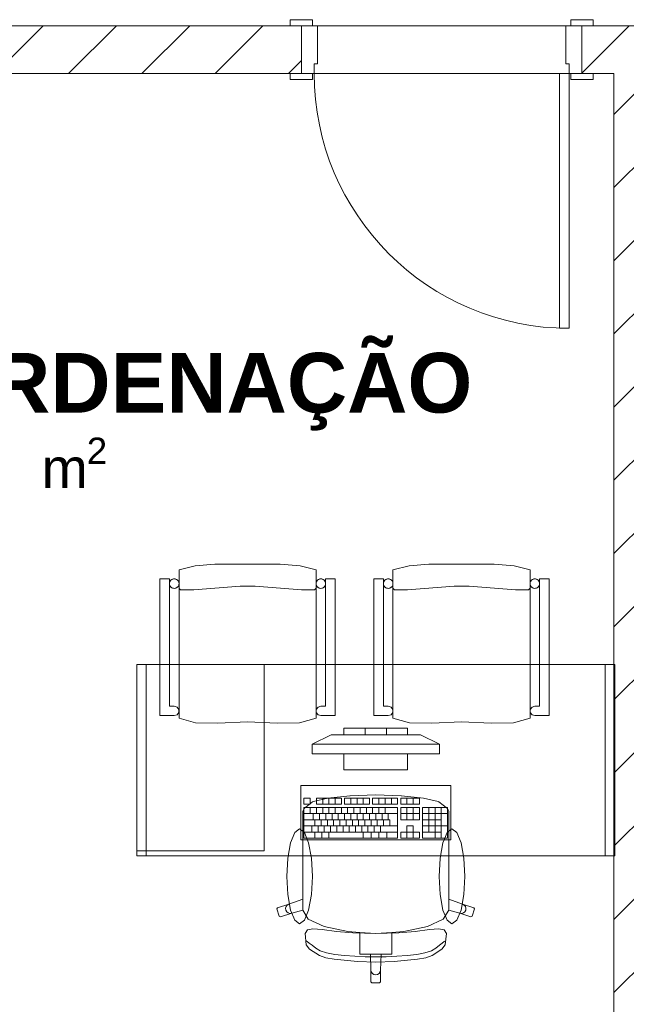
# Model space of a CAD drawing. Header units: millimetres. Extents: x 2826 to 3034, y 1533 to 1590.
# Tile 6 of 248: x 2929.02 to 2930.93, y 1548.31 to 1551.4. Entities that reach past the tile are written whole.
import ezdxf
from ezdxf.enums import TextEntityAlignment as Align

# ---------------------------------------------------------------- set-up
doc = ezdxf.new("R2010")
doc.units = ezdxf.units.MM
doc.layers.add('_Caneta_No__220', color=7, linetype='Continuous', lineweight=15, true_color=0x8a8a8a)
doc.styles.add('ESTILO_GERADO_1', font='arialbd.ttf')
doc.styles.add('ESTILO_GERADO_2', font='arial.ttf')
pattern_1 = [(45, (15.86372, 12.64105), (-0.1149048, 0.1149048), [])]

# ---------------------------------------------------------------- blocks, each defined once
blk = doc.blocks.new('A$Cf44ad3b2')
at = {"layer": '_Caneta_No__220'}
h = blk.add_hatch(dxfattribs=at)
h.set_pattern_fill('TIJOLO_COMUM_0005', color=256, style=0, pattern_type=2)
h.set_pattern_definition(pattern_1)
h.paths.add_polyline_path([(16.8137, 17.941), (22.1116, 17.941), (22.1116, 18.091), (16.8137, 18.091)])
h = blk.add_hatch(dxfattribs=at)
h.set_pattern_fill('TIJOLO_COMUM_0005', color=256, style=0, pattern_type=2)
h.set_pattern_definition(pattern_1)
h.paths.add_polyline_path([(22.9916, 18.091), (22.9916, 17.941), (28.1591, 17.941), (28.1591, 18.091)])
h = blk.add_hatch(dxfattribs=at)
h.set_pattern_fill('TIJOLO_COMUM_0005', color=256, style=0, pattern_type=2)
h.set_pattern_definition([(45, (15.86372, 12.64105), (-0.1149048, 0.1149048), [])])
h.paths.add_polyline_path([(23.2416, 13.991), (23.2416, 17.941), (23.0916, 17.941), (23.0916, 13.991)])
for p, q in [((20.3112, 18.091), (34.5368, 18.091)), ((22.0766, 18.091), (22.0766, 18.11)), ((22.0766, 18.11), (22.1466, 18.11)), ((22.1116, 18.091), (22.0766, 18.091)), ((22.1466, 18.091), (22.0766, 18.091)), ((22.1116, 18.091), (22.0766, 18.091)), ((22.1116, 18.091), (22.0766, 18.091)), ((22.1116, 18.091), (22.1116, 17.941)), ((22.1116, 17.941), (22.1116, 18.091)), ((22.1116, 18.091), (22.1616, 18.091)), ((22.1116, 18.091), (22.1116, 17.941)), ((22.1116, 18.091), (22.1116, 17.941)), ((22.1466, 18.11), (22.1466, 18.091)), ((22.1616, 18.091), (22.1616, 17.971)), ((22.9416, 17.971), (22.9416, 18.091)), ((22.9416, 18.091), (22.9916, 18.091)), ((22.9566, 18.11), (23.0266, 18.11)), ((22.9566, 18.091), (22.9566, 18.11)), ((23.0266, 18.091), (22.9566, 18.091)), ((22.9916, 18.091), (23.0266, 18.091)), ((22.9916, 18.091), (22.9916, 17.941)), ((22.9916, 18.091), (22.9916, 17.941)), ((22.9916, 18.091), (22.9916, 17.941)), ((22.9916, 18.091), (22.9916, 17.941)), ((22.9916, 18.091), (23.0266, 18.091)), ((22.9916, 18.091), (23.0266, 18.091)), ((23.0266, 18.11), (23.0266, 18.091)), ((22.1616, 17.971), (22.1516, 17.971)), ((22.1516, 17.971), (22.1516, 17.941)), ((22.9516, 17.971), (22.9416, 17.971)), ((22.9516, 17.941), (22.9516, 17.971)), ((23.0916, 17.941), (19.2916, 17.941)), ((22.1116, 17.941), (22.0766, 17.941)), ((22.0766, 17.922), (22.0766, 17.941)), ((22.0766, 17.941), (22.1466, 17.941)), ((22.1116, 17.941), (22.0766, 17.941)), ((22.1116, 17.941), (22.0766, 17.941)), ((22.1516, 17.941), (22.1116, 17.941)), ((22.1466, 17.941), (22.1466, 17.922)), ((22.9516, 17.941), (22.9216, 17.941)), ((22.9216, 17.941), (22.9216, 17.141)), ((22.9916, 17.941), (22.9516, 17.941)), ((22.9516, 17.141), (22.9516, 17.941)), ((22.9566, 17.941), (23.0266, 17.941)), ((22.9566, 17.922), (22.9566, 17.941)), ((22.9916, 17.941), (23.0266, 17.941)), ((22.9916, 17.941), (23.0266, 17.941)), ((22.9916, 17.941), (23.0266, 17.941)), ((23.0266, 17.941), (23.0266, 17.922)), ((23.0916, 13.991), (23.0916, 17.941)), ((22.1466, 17.922), (22.0766, 17.922)), ((23.0266, 17.922), (22.9566, 17.922)), ((22.9216, 17.141), (22.9516, 17.141)), ((21.7275, 16.383), (21.7777, 16.3956)), ((21.7777, 16.3956), (21.8404, 16.4007)), ((21.8404, 16.4007), (21.9425, 16.4007)), ((21.9425, 16.4007), (22.0445, 16.4007)), ((22.0445, 16.4007), (22.1072, 16.3956)), ((22.1072, 16.3956), (22.1575, 16.383)), ((22.3988, 16.383), (22.4491, 16.3956)), ((22.4491, 16.3956), (22.5118, 16.4007)), ((22.5118, 16.4007), (22.6138, 16.4007)), ((22.6138, 16.4007), (22.7158, 16.4007)), ((22.7158, 16.4007), (22.7785, 16.3956)), ((22.7785, 16.3956), (22.8288, 16.383)), ((21.6675, 15.9251), (21.6675, 16.3544)), ((21.6675, 16.3544), (21.6975, 16.3544)), ((21.6975, 16.3544), (21.6975, 15.9546)), ((21.7275, 15.9172), (21.7275, 16.383)), ((22.1575, 16.383), (22.1575, 15.9172)), ((22.1874, 15.9546), (22.1874, 16.3544)), ((22.1874, 16.3544), (22.2175, 16.3544)), ((22.2175, 16.3544), (22.2175, 15.9251)), ((22.3388, 15.9251), (22.3388, 16.3544)), ((22.3388, 16.3544), (22.3688, 16.3544)), ((22.3688, 16.3544), (22.3688, 15.9546)), ((22.3988, 15.9172), (22.3988, 16.383)), ((22.8288, 16.383), (22.8288, 15.9172)), ((22.8588, 15.9546), (22.8588, 16.3544)), ((22.8588, 16.3544), (22.8888, 16.3544)), ((22.8888, 16.3544), (22.8888, 15.9251)), ((21.7282, 16.324), (21.7289, 16.3228)), ((21.7735, 16.3204), (21.919, 16.3314)), ((21.919, 16.3314), (21.966, 16.3314)), ((21.966, 16.3314), (22.1115, 16.3204)), ((22.156, 16.3228), (22.1567, 16.324)), ((22.1567, 16.324), (22.1572, 16.3254)), ((22.1572, 16.3254), (22.1575, 16.3267)), ((22.3995, 16.324), (22.4002, 16.3228)), ((22.4448, 16.3204), (22.5903, 16.3314)), ((22.5903, 16.3314), (22.6373, 16.3314)), ((22.6373, 16.3314), (22.7828, 16.3204)), ((22.8274, 16.3228), (22.8281, 16.324)), ((22.8281, 16.324), (22.8285, 16.3254)), ((22.8285, 16.3254), (22.8288, 16.3267)), ((21.7289, 16.3228), (21.7298, 16.3218)), ((21.7298, 16.3218), (21.7308, 16.3209)), ((21.7308, 16.3209), (21.7321, 16.3202)), ((21.7321, 16.3202), (21.7334, 16.3197)), ((21.7334, 16.3197), (21.7348, 16.3194)), ((21.7348, 16.3194), (21.7355, 16.3194)), ((21.7355, 16.3194), (21.7735, 16.3204)), ((22.1115, 16.3204), (22.1495, 16.3194)), ((22.1495, 16.3194), (22.1502, 16.3194)), ((22.1502, 16.3194), (22.1515, 16.3197)), ((22.1515, 16.3197), (22.1528, 16.3202)), ((22.1528, 16.3202), (22.1541, 16.3209)), ((22.1541, 16.3209), (22.1551, 16.3218)), ((22.1551, 16.3218), (22.156, 16.3228)), ((22.4002, 16.3228), (22.4011, 16.3218)), ((22.4011, 16.3218), (22.4022, 16.3209)), ((22.4022, 16.3209), (22.4034, 16.3202)), ((22.4034, 16.3202), (22.4047, 16.3197)), ((22.4047, 16.3197), (22.4061, 16.3194)), ((22.4061, 16.3194), (22.4068, 16.3194)), ((22.4068, 16.3194), (22.4448, 16.3204)), ((22.7828, 16.3204), (22.8208, 16.3194)), ((22.8208, 16.3194), (22.8215, 16.3194)), ((22.8215, 16.3194), (22.8229, 16.3197)), ((22.8229, 16.3197), (22.8242, 16.3202)), ((22.8242, 16.3202), (22.8254, 16.3209)), ((22.8254, 16.3209), (22.8265, 16.3218)), ((22.8265, 16.3218), (22.8274, 16.3228)), ((21.9948, 15.5001), (21.9948, 16.0851)), ((21.6975, 15.9546), (21.7125, 15.9546)), ((21.7125, 15.9546), (21.7213, 15.9517)), ((22.1636, 15.9517), (22.1725, 15.9546)), ((22.1725, 15.9546), (22.1874, 15.9546)), ((22.3688, 15.9546), (22.3838, 15.9546)), ((22.3838, 15.9546), (22.3926, 15.9517)), ((22.835, 15.9517), (22.8438, 15.9546)), ((22.8438, 15.9546), (22.8588, 15.9546)), ((21.7125, 15.9251), (21.6675, 15.9251)), ((21.7213, 15.9275), (21.7125, 15.9251)), ((21.7213, 15.9517), (21.7267, 15.9442)), ((21.7267, 15.935), (21.7213, 15.9275)), ((21.7267, 15.9442), (21.7267, 15.935)), ((22.1582, 15.9442), (22.1636, 15.9517)), ((22.1582, 15.935), (22.1582, 15.9442)), ((22.1636, 15.9275), (22.1582, 15.935)), ((22.1725, 15.9251), (22.1636, 15.9275)), ((22.2175, 15.9251), (22.1725, 15.9251)), ((22.3838, 15.9251), (22.3388, 15.9251)), ((22.3926, 15.9275), (22.3838, 15.9251)), ((22.3926, 15.9517), (22.3981, 15.9442)), ((22.3981, 15.935), (22.3926, 15.9275)), ((22.3981, 15.9442), (22.3981, 15.935)), ((22.8295, 15.9442), (22.835, 15.9517)), ((22.8295, 15.935), (22.8295, 15.9442)), ((22.835, 15.9275), (22.8295, 15.935)), ((22.8438, 15.9251), (22.835, 15.9275)), ((22.8888, 15.9251), (22.8438, 15.9251)), ((21.7794, 15.9019), (21.7275, 15.9172)), ((21.8495, 15.9016), (21.7794, 15.9019)), ((21.9425, 15.9058), (21.8495, 15.9016)), ((22.0354, 15.9016), (21.9425, 15.9058)), ((22.1055, 15.9019), (22.0354, 15.9016)), ((22.1575, 15.9172), (22.1055, 15.9019)), ((22.4507, 15.9019), (22.3988, 15.9172)), ((22.5208, 15.9016), (22.4507, 15.9019)), ((22.6138, 15.9058), (22.5208, 15.9016)), ((22.7068, 15.9016), (22.6138, 15.9058)), ((22.7769, 15.9019), (22.7068, 15.9016)), ((22.8288, 15.9172), (22.7769, 15.9019)), ((22.1448, 15.8351), (22.2048, 15.8651)), ((22.2048, 15.8651), (22.4848, 15.8651)), ((22.4448, 15.8851), (22.2448, 15.8851)), ((22.2448, 15.8851), (22.2448, 15.8651)), ((22.2448, 15.8651), (22.4448, 15.8651)), ((22.3114, 15.8651), (22.3114, 15.8851)), ((22.3781, 15.8651), (22.3781, 15.8851)), ((22.4448, 15.8651), (22.4448, 15.8851)), ((22.5448, 15.8351), (22.4848, 15.8651)), ((22.5448, 15.8351), (22.1448, 15.8351)), ((22.1448, 15.8351), (22.1448, 15.8051)), ((22.5448, 15.8051), (22.5448, 15.8351)), ((22.1448, 15.8051), (22.5448, 15.8051)), ((22.4448, 15.8051), (22.2448, 15.8051)), ((22.2448, 15.8051), (22.2448, 15.7551)), ((22.4448, 15.7551), (22.4448, 15.8051)), ((22.2448, 15.7551), (22.4448, 15.7551)), ((22.3448, 15.6759), (22.2647, 15.6734)), ((22.3448, 15.6759), (22.4248, 15.6734)), ((22.1391, 15.666), (22.1196, 15.666)), ((22.1196, 15.666), (22.1196, 15.6466)), ((22.1196, 15.6466), (22.1391, 15.6466)), ((22.1468, 15.6546), (22.12, 15.6334)), ((22.1391, 15.6466), (22.1391, 15.666)), ((22.149, 15.6555), (22.1468, 15.6546)), ((22.1949, 15.6662), (22.149, 15.6555)), ((22.2371, 15.666), (22.1587, 15.666)), ((22.1587, 15.666), (22.1587, 15.6466)), ((22.1587, 15.6466), (22.2371, 15.6466)), ((22.1783, 15.6466), (22.1783, 15.666)), ((22.2637, 15.6733), (22.1949, 15.6662)), ((22.1979, 15.6466), (22.1979, 15.666)), ((22.2175, 15.6466), (22.2175, 15.666)), ((22.2371, 15.6466), (22.2371, 15.666)), ((22.3252, 15.666), (22.2469, 15.666)), ((22.2469, 15.666), (22.2469, 15.6466)), ((22.2469, 15.6466), (22.3252, 15.6466)), ((22.2647, 15.6734), (22.2637, 15.6733)), ((22.2664, 15.6466), (22.2664, 15.666)), ((22.286, 15.6466), (22.286, 15.666)), ((22.3056, 15.6466), (22.3056, 15.666)), ((22.3252, 15.6466), (22.3252, 15.666)), ((22.4133, 15.666), (22.335, 15.666)), ((22.335, 15.666), (22.335, 15.6466)), ((22.335, 15.6466), (22.4133, 15.6466)), ((22.3546, 15.6466), (22.3546, 15.666)), ((22.3741, 15.6466), (22.3741, 15.666)), ((22.3937, 15.6466), (22.3937, 15.666)), ((22.4133, 15.6466), (22.4133, 15.666)), ((22.4819, 15.666), (22.4231, 15.666)), ((22.4231, 15.666), (22.4231, 15.6466)), ((22.4231, 15.6466), (22.4819, 15.6466)), ((22.4248, 15.6734), (22.4259, 15.6733)), ((22.4259, 15.6733), (22.4946, 15.6662)), ((22.4427, 15.6466), (22.4427, 15.666)), ((22.4623, 15.6466), (22.4623, 15.666)), ((22.4819, 15.6466), (22.4819, 15.666)), ((22.4946, 15.6662), (22.5406, 15.6555)), ((22.5406, 15.6555), (22.5427, 15.6546)), ((22.5427, 15.6546), (22.5695, 15.6334)), ((22.12, 15.6334), (22.1155, 15.6248)), ((22.1155, 15.6248), (22.1155, 15.5938)), ((22.4133, 15.6369), (22.1196, 15.6369)), ((22.1196, 15.6369), (22.1196, 15.54)), ((22.1196, 15.6175), (22.4133, 15.6175)), ((22.1391, 15.6175), (22.1391, 15.6369)), ((22.1489, 15.5981), (22.1489, 15.6175)), ((22.1587, 15.6175), (22.1587, 15.6369)), ((22.1685, 15.5981), (22.1685, 15.6175)), ((22.1783, 15.6175), (22.1783, 15.6369)), ((22.1881, 15.5981), (22.1881, 15.6175)), ((22.1979, 15.6175), (22.1979, 15.6369)), ((22.2077, 15.5981), (22.2077, 15.6175)), ((22.2175, 15.6175), (22.2175, 15.6369)), ((22.2273, 15.5981), (22.2273, 15.6175)), ((22.2371, 15.6175), (22.2371, 15.6369)), ((22.2469, 15.5981), (22.2469, 15.6175)), ((22.2566, 15.6175), (22.2566, 15.6369)), ((22.2664, 15.5981), (22.2664, 15.6175)), ((22.2762, 15.6175), (22.2762, 15.6369)), ((22.286, 15.5981), (22.286, 15.6175)), ((22.2958, 15.6175), (22.2958, 15.6369)), ((22.3056, 15.5981), (22.3056, 15.6175)), ((22.3154, 15.6175), (22.3154, 15.6369)), ((22.3252, 15.5981), (22.3252, 15.6175)), ((22.335, 15.6175), (22.335, 15.6369)), ((22.3448, 15.5981), (22.3448, 15.6175)), ((22.3546, 15.6175), (22.3546, 15.6369)), ((22.3644, 15.5981), (22.3644, 15.6175)), ((22.3741, 15.6175), (22.3741, 15.6369)), ((22.3839, 15.5981), (22.3839, 15.6175)), ((22.4133, 15.54), (22.4133, 15.6369)), ((22.4819, 15.6369), (22.4231, 15.6369)), ((22.4231, 15.6369), (22.4231, 15.5981)), ((22.4231, 15.6175), (22.4819, 15.6175)), ((22.4427, 15.5981), (22.4427, 15.6369)), ((22.4623, 15.5981), (22.4623, 15.6369)), ((22.4819, 15.5981), (22.4819, 15.6369)), ((22.57, 15.6369), (22.4916, 15.6369)), ((22.4916, 15.6369), (22.4916, 15.54)), ((22.4916, 15.6175), (22.57, 15.6175)), ((22.5112, 15.5593), (22.5112, 15.6369)), ((22.5308, 15.54), (22.5308, 15.6369)), ((22.5504, 15.54), (22.5504, 15.6369)), ((22.5695, 15.6334), (22.574, 15.6248)), ((22.57, 15.54), (22.57, 15.6369)), ((22.574, 15.6248), (22.574, 15.5938)), ((22.1155, 15.5938), (22.1155, 15.5577)), ((22.1196, 15.5981), (22.3888, 15.5981)), ((22.1538, 15.5787), (22.1538, 15.5981)), ((22.1734, 15.5787), (22.1734, 15.5981)), ((22.193, 15.5787), (22.193, 15.5981)), ((22.2126, 15.5787), (22.2126, 15.5981)), ((22.2322, 15.5787), (22.2322, 15.5981)), ((22.2517, 15.5787), (22.2517, 15.5981)), ((22.2713, 15.5787), (22.2713, 15.5981)), ((22.2909, 15.5787), (22.2909, 15.5981)), ((22.3105, 15.5787), (22.3105, 15.5981)), ((22.3301, 15.5787), (22.3301, 15.5981)), ((22.3497, 15.5787), (22.3497, 15.5981)), ((22.3692, 15.5787), (22.3692, 15.5981)), ((22.3888, 15.5787), (22.3888, 15.5981)), ((22.4231, 15.5981), (22.4819, 15.5981)), ((22.4916, 15.5981), (22.5504, 15.5981)), ((22.574, 15.5938), (22.574, 15.5577)), ((22.1155, 15.5577), (22.1155, 15.3486)), ((22.1196, 15.5787), (22.4133, 15.5787)), ((22.1196, 15.5593), (22.4133, 15.5593)), ((22.144, 15.5593), (22.144, 15.5787)), ((22.1538, 15.54), (22.1538, 15.5593)), ((22.1636, 15.5593), (22.1636, 15.5787)), ((22.1759, 15.54), (22.1759, 15.5593)), ((22.1832, 15.5593), (22.1832, 15.5787)), ((22.1979, 15.54), (22.1979, 15.5593)), ((22.2028, 15.5593), (22.2028, 15.5787)), ((22.2224, 15.5593), (22.2224, 15.5787)), ((22.242, 15.5593), (22.242, 15.5787)), ((22.2615, 15.5593), (22.2615, 15.5787)), ((22.2811, 15.5593), (22.2811, 15.5787)), ((22.3007, 15.5593), (22.3007, 15.5787)), ((22.3056, 15.54), (22.3056, 15.5593)), ((22.3203, 15.5593), (22.3203, 15.5787)), ((22.3301, 15.54), (22.3301, 15.5593)), ((22.3399, 15.5593), (22.3399, 15.5787)), ((22.3546, 15.54), (22.3546, 15.5593)), ((22.3595, 15.5593), (22.3595, 15.5787)), ((22.379, 15.54), (22.379, 15.5593)), ((22.4427, 15.5593), (22.4231, 15.5593)), ((22.4231, 15.5593), (22.4231, 15.54)), ((22.4623, 15.5787), (22.4427, 15.5787)), ((22.4427, 15.5787), (22.4427, 15.5593)), ((22.4427, 15.54), (22.4427, 15.5593)), ((22.4427, 15.5593), (22.4623, 15.5593)), ((22.4623, 15.5593), (22.4623, 15.5787)), ((22.4819, 15.5593), (22.4623, 15.5593)), ((22.4623, 15.54), (22.4623, 15.5593)), ((22.4819, 15.54), (22.4819, 15.5593)), ((22.4916, 15.5787), (22.57, 15.5787)), ((22.4916, 15.5593), (22.5504, 15.5593)), ((22.574, 15.5577), (22.574, 15.3486)), ((22.1196, 15.54), (22.4133, 15.54)), ((22.4231, 15.54), (22.4819, 15.54)), ((22.4916, 15.54), (22.57, 15.54)), ((21.5948, 15.5001), (21.9948, 15.5001)), ((22.1155, 15.3486), (22.0721, 15.3329)), ((22.1155, 15.3144), (22.1155, 15.3486)), ((22.574, 15.3144), (22.574, 15.3486)), ((22.574, 15.3486), (22.6174, 15.3329)), ((22.0367, 15.3215), (22.0348, 15.3178)), ((22.0348, 15.3178), (22.0422, 15.295)), ((22.0721, 15.3329), (22.0367, 15.3215)), ((22.046, 15.2931), (22.0815, 15.3045)), ((22.0633, 15.3255), (22.0617, 15.3199)), ((22.0617, 15.3199), (22.0624, 15.3141)), ((22.0624, 15.3141), (22.0653, 15.309)), ((22.067, 15.3301), (22.0633, 15.3255)), ((22.0653, 15.309), (22.0699, 15.3054)), ((22.0721, 15.3329), (22.067, 15.3301)), ((22.0699, 15.3054), (22.0756, 15.3038)), ((22.0756, 15.3038), (22.0815, 15.3045)), ((22.0815, 15.3045), (22.1156, 15.3142)), ((22.1155, 15.3144), (22.1156, 15.3142)), ((22.1156, 15.3142), (22.133, 15.2863)), ((22.5739, 15.3142), (22.5566, 15.2863)), ((22.574, 15.3144), (22.5739, 15.3142)), ((22.6081, 15.3045), (22.5739, 15.3142)), ((22.6139, 15.3038), (22.6081, 15.3045)), ((22.6435, 15.2931), (22.6081, 15.3045)), ((22.6196, 15.3054), (22.6139, 15.3038)), ((22.6174, 15.3329), (22.6226, 15.3301)), ((22.6174, 15.3329), (22.6528, 15.3215)), ((22.6242, 15.309), (22.6196, 15.3054)), ((22.6226, 15.3301), (22.6262, 15.3255)), ((22.6271, 15.3141), (22.6242, 15.309)), ((22.6262, 15.3255), (22.6278, 15.3199)), ((22.6278, 15.3199), (22.6271, 15.3141)), ((22.6548, 15.3178), (22.6473, 15.295)), ((22.6528, 15.3215), (22.6548, 15.3178)), ((22.0422, 15.295), (22.046, 15.2931)), ((22.133, 15.2863), (22.1827, 15.2625)), ((22.5566, 15.2863), (22.5069, 15.2625)), ((22.6473, 15.295), (22.6435, 15.2931)), ((22.1301, 15.2528), (22.1234, 15.2412)), ((22.1234, 15.2412), (22.1267, 15.2051)), ((22.1473, 15.2558), (22.1301, 15.2528)), ((22.1762, 15.2532), (22.1473, 15.2558)), ((22.2215, 15.2474), (22.1762, 15.2532)), ((22.1827, 15.2625), (22.257, 15.2466)), ((22.2725, 15.2427), (22.2215, 15.2474)), ((22.257, 15.2466), (22.2945, 15.2443)), ((22.3448, 15.2404), (22.2725, 15.2427)), ((22.2945, 15.2443), (22.3448, 15.2411)), ((22.2945, 15.2443), (22.2945, 15.2056)), ((22.3951, 15.2443), (22.3448, 15.2411)), ((22.3448, 15.2404), (22.4171, 15.2427)), ((22.4325, 15.2466), (22.3951, 15.2443)), ((22.3951, 15.2443), (22.3951, 15.2056)), ((22.4171, 15.2427), (22.468, 15.2474)), ((22.5069, 15.2625), (22.4325, 15.2466)), ((22.468, 15.2474), (22.5133, 15.2532)), ((22.5133, 15.2532), (22.5422, 15.2558)), ((22.5422, 15.2558), (22.5595, 15.2528)), ((22.5595, 15.2528), (22.5662, 15.2412)), ((22.5662, 15.2412), (22.5629, 15.2051)), ((22.1298, 15.2157), (22.126, 15.2183)), ((22.136, 15.2105), (22.1298, 15.2157)), ((22.145, 15.2044), (22.136, 15.2105)), ((22.5445, 15.2044), (22.5535, 15.2105)), ((22.5535, 15.2105), (22.5598, 15.2157)), ((22.5598, 15.2157), (22.5635, 15.2183)), ((22.1267, 15.2051), (22.1372, 15.1919)), ((22.1372, 15.1919), (22.1682, 15.1719)), ((22.1568, 15.1943), (22.145, 15.2044)), ((22.1699, 15.1866), (22.1568, 15.1943)), ((22.1903, 15.1804), (22.1699, 15.1866)), ((22.2162, 15.1754), (22.1903, 15.1804)), ((22.2945, 15.2056), (22.2945, 15.1756)), ((22.3951, 15.2056), (22.3951, 15.1756)), ((22.4733, 15.1754), (22.4992, 15.1804)), ((22.4992, 15.1804), (22.5196, 15.1866)), ((22.5196, 15.1866), (22.5328, 15.1943)), ((22.5523, 15.1919), (22.5213, 15.1719)), ((22.5328, 15.1943), (22.5445, 15.2044)), ((22.5629, 15.2051), (22.5523, 15.1919)), ((22.1682, 15.1719), (22.1882, 15.1646)), ((22.1882, 15.1646), (22.2141, 15.1598)), ((22.2141, 15.1598), (22.2873, 15.1528)), ((22.2462, 15.1717), (22.2162, 15.1754)), ((22.2787, 15.1692), (22.2462, 15.1717)), ((22.312, 15.1677), (22.2787, 15.1692)), ((22.2873, 15.1528), (22.3448, 15.1507)), ((22.2945, 15.1756), (22.3279, 15.1756)), ((22.3448, 15.1673), (22.312, 15.1677)), ((22.3279, 15.1756), (22.3448, 15.1756)), ((22.3279, 15.1756), (22.3297, 15.1258)), ((22.3617, 15.1756), (22.3448, 15.1756)), ((22.3448, 15.1673), (22.3775, 15.1677)), ((22.4023, 15.1528), (22.3448, 15.1507)), ((22.3617, 15.1756), (22.3599, 15.1258)), ((22.3951, 15.1756), (22.3617, 15.1756)), ((22.3775, 15.1677), (22.4109, 15.1692)), ((22.4755, 15.1598), (22.4023, 15.1528)), ((22.4109, 15.1692), (22.4433, 15.1717)), ((22.4433, 15.1717), (22.4733, 15.1754)), ((22.5014, 15.1646), (22.4755, 15.1598)), ((22.5213, 15.1719), (22.5014, 15.1646)), ((22.3297, 15.1258), (22.3308, 15.1201)), ((22.3297, 15.1258), (22.3297, 15.0889)), ((22.3308, 15.1201), (22.3341, 15.1152)), ((22.3587, 15.1201), (22.3554, 15.1152)), ((22.3599, 15.1258), (22.3587, 15.1201)), ((22.3599, 15.1258), (22.3599, 15.0889)), ((22.3297, 15.0889), (22.3327, 15.0859)), ((22.3341, 15.1152), (22.339, 15.112)), ((22.339, 15.112), (22.3448, 15.1108)), ((22.3505, 15.112), (22.3448, 15.1108)), ((22.3554, 15.1152), (22.3505, 15.112)), ((22.3599, 15.0889), (22.3568, 15.0859)), ((22.3327, 15.0859), (22.3448, 15.0859)), ((22.3568, 15.0859), (22.3448, 15.0859))]:
    blk.add_line(p, q, dxfattribs=at)
for points in [[(22.1116, 18.091), (20.3112, 18.091)], [(28.1591, 18.091), (22.9916, 18.091)], [(16.8137, 17.941), (22.1116, 17.941)], [(22.9916, 17.941), (23.0916, 17.941)], [(23.0916, 17.941), (23.0916, 13.991)]]:
    blk.add_lwpolyline(points, dxfattribs=at)
for points in [[(22.1575, 15.9172), (22.1055, 15.9019), (22.0354, 15.9016), (21.9425, 15.9058), (21.8495, 15.9016), (21.7794, 15.9019), (21.7275, 15.9172), (21.7275, 16.383), (21.7777, 16.3956), (21.8404, 16.4007), (21.9425, 16.4007), (22.0445, 16.4007), (22.1072, 16.3956), (22.1575, 16.383)], [(22.8288, 15.9172), (22.7769, 15.9019), (22.7068, 15.9016), (22.6138, 15.9058), (22.5208, 15.9016), (22.4507, 15.9019), (22.3988, 15.9172), (22.3988, 16.383), (22.4491, 16.3956), (22.5118, 16.4007), (22.6138, 16.4007), (22.7158, 16.4007), (22.7785, 16.3956), (22.8288, 16.383)], [(21.6975, 15.9546), (21.7125, 15.9546), (21.7213, 15.9517), (21.7267, 15.9442), (21.7267, 15.935), (21.7213, 15.9275), (21.7125, 15.9251), (21.6675, 15.9251), (21.6675, 16.3544), (21.6975, 16.3544)], [(21.7125, 16.3544), (21.7151, 16.3542), (21.7176, 16.3535), (21.72, 16.3524), (21.7221, 16.3509), (21.7239, 16.3491), (21.7254, 16.3469), (21.7265, 16.3446), (21.7272, 16.342), (21.7275, 16.3394), (21.7272, 16.3368), (21.7265, 16.3343), (21.7254, 16.3319), (21.7239, 16.3298), (21.7221, 16.3279), (21.72, 16.3264), (21.7176, 16.3253), (21.7151, 16.3247), (21.7125, 16.3244), (21.7098, 16.3247), (21.7073, 16.3253), (21.705, 16.3264), (21.7028, 16.3279), (21.701, 16.3298), (21.6995, 16.3319), (21.6984, 16.3343), (21.6977, 16.3368), (21.6975, 16.3394), (21.6977, 16.342), (21.6984, 16.3446), (21.6995, 16.3469), (21.701, 16.3491), (21.7028, 16.3509), (21.705, 16.3524), (21.7073, 16.3535), (21.7098, 16.3542)], [(22.1725, 16.3544), (22.1751, 16.3542), (22.1776, 16.3535), (22.18, 16.3524), (22.1821, 16.3509), (22.1839, 16.3491), (22.1854, 16.3469), (22.1865, 16.3446), (22.1872, 16.342), (22.1875, 16.3394), (22.1872, 16.3368), (22.1865, 16.3343), (22.1854, 16.3319), (22.1839, 16.3298), (22.1821, 16.3279), (22.18, 16.3264), (22.1776, 16.3253), (22.1751, 16.3247), (22.1725, 16.3244), (22.1698, 16.3247), (22.1673, 16.3253), (22.165, 16.3264), (22.1628, 16.3279), (22.161, 16.3298), (22.1595, 16.3319), (22.1584, 16.3343), (22.1577, 16.3368), (22.1575, 16.3394), (22.1577, 16.342), (22.1584, 16.3446), (22.1595, 16.3469), (22.161, 16.3491), (22.1628, 16.3509), (22.165, 16.3524), (22.1673, 16.3535), (22.1698, 16.3542)], [(22.2175, 15.9251), (22.1725, 15.9251), (22.1636, 15.9275), (22.1582, 15.935), (22.1582, 15.9442), (22.1636, 15.9517), (22.1725, 15.9546), (22.1874, 15.9546), (22.1874, 16.3544), (22.2175, 16.3544)], [(22.3688, 15.9546), (22.3838, 15.9546), (22.3926, 15.9517), (22.3981, 15.9442), (22.3981, 15.935), (22.3926, 15.9275), (22.3838, 15.9251), (22.3388, 15.9251), (22.3388, 16.3544), (22.3688, 16.3544)], [(22.3838, 16.3544), (22.3864, 16.3542), (22.3889, 16.3535), (22.3913, 16.3524), (22.3934, 16.3509), (22.3953, 16.3491), (22.3968, 16.3469), (22.3979, 16.3446), (22.3986, 16.342), (22.3988, 16.3394), (22.3986, 16.3368), (22.3979, 16.3343), (22.3968, 16.3319), (22.3953, 16.3298), (22.3934, 16.3279), (22.3913, 16.3264), (22.3889, 16.3253), (22.3864, 16.3247), (22.3838, 16.3244), (22.3812, 16.3247), (22.3787, 16.3253), (22.3763, 16.3264), (22.3741, 16.3279), (22.3723, 16.3298), (22.3708, 16.3319), (22.3697, 16.3343), (22.369, 16.3368), (22.3688, 16.3394), (22.369, 16.342), (22.3697, 16.3446), (22.3708, 16.3469), (22.3723, 16.3491), (22.3741, 16.3509), (22.3763, 16.3524), (22.3787, 16.3535), (22.3812, 16.3542)], [(22.8438, 16.3544), (22.8464, 16.3542), (22.8489, 16.3535), (22.8513, 16.3524), (22.8534, 16.3509), (22.8553, 16.3491), (22.8568, 16.3469), (22.8579, 16.3446), (22.8586, 16.342), (22.8588, 16.3394), (22.8586, 16.3368), (22.8579, 16.3343), (22.8568, 16.3319), (22.8553, 16.3298), (22.8534, 16.3279), (22.8513, 16.3264), (22.8489, 16.3253), (22.8464, 16.3247), (22.8438, 16.3244), (22.8412, 16.3247), (22.8387, 16.3253), (22.8363, 16.3264), (22.8341, 16.3279), (22.8323, 16.3298), (22.8308, 16.3319), (22.8297, 16.3343), (22.829, 16.3368), (22.8288, 16.3394), (22.829, 16.342), (22.8297, 16.3446), (22.8308, 16.3469), (22.8323, 16.3491), (22.8341, 16.3509), (22.8363, 16.3524), (22.8387, 16.3535), (22.8412, 16.3542)], [(22.8888, 15.9251), (22.8438, 15.9251), (22.835, 15.9275), (22.8295, 15.935), (22.8295, 15.9442), (22.835, 15.9517), (22.8438, 15.9546), (22.8588, 15.9546), (22.8588, 16.3544), (22.8888, 16.3544)], [(23.0948, 16.0851), (21.5948, 16.0851), (21.5948, 15.4851), (23.0948, 15.4851)], [(21.5948, 15.4851), (21.6248, 15.4851), (21.6248, 16.0851), (21.5948, 16.0851)], [(23.0648, 15.4851), (23.0948, 15.4851), (23.0948, 16.0851), (23.0648, 16.0851)], [(22.1098, 15.7051), (22.1098, 15.5351), (22.5798, 15.5351), (22.5798, 15.7051)], [(22.0655, 15.42), (22.0686, 15.3629), (22.0773, 15.3146), (22.0904, 15.2823), (22.1058, 15.2709), (22.1212, 15.2823), (22.1342, 15.3146), (22.143, 15.3629), (22.146, 15.42), (22.143, 15.477), (22.1342, 15.5253), (22.1212, 15.5576), (22.1058, 15.569), (22.0904, 15.5576), (22.0773, 15.5253), (22.0686, 15.477)], [(22.624, 15.42), (22.621, 15.3629), (22.6122, 15.3146), (22.5992, 15.2823), (22.5838, 15.2709), (22.5684, 15.2823), (22.5553, 15.3146), (22.5466, 15.3629), (22.5435, 15.42), (22.5466, 15.477), (22.5553, 15.5253), (22.5684, 15.5576), (22.5838, 15.569), (22.5992, 15.5576), (22.6122, 15.5253), (22.621, 15.477)]]:
    blk.add_lwpolyline(points, close=True, dxfattribs=at)
blk.add_arc((22.9516, 17.941), 0.8, 180, 270, dxfattribs=at)
at = {"layer": '_Caneta_No__220', "extrusion": (0, 0, -1)}
for centre, start_param, end_param in [((21.7125, 16.3394), 1.570796, 4.712389), ((21.7125, 16.3394), 4.712389, 7.853982), ((22.1725, 16.3394), 1.570796, 4.712389), ((22.1725, 16.3394), 4.712389, 7.853982), ((22.3838, 16.3394), 1.570796, 4.712389), ((22.3838, 16.3394), 4.712389, 7.853982), ((22.8438, 16.3394), 1.570796, 4.712389), ((22.8438, 16.3394), 4.712389, 7.853982)]:
    blk.add_ellipse(centre, major_axis=(0.015, 0), ratio=0.9996, start_param=start_param, end_param=end_param, dxfattribs=at)
at = {"layer": '_Caneta_No__220'}
for s, height, style, p in [('SALA DE COORDENAÇÃO', 0.1875, 'ESTILO_GERADO_1', (19.3157, 16.8763)), ('2', 0.0825, 'ESTILO_GERADO_2', (21.4381, 16.7154)), (' m', 0.125, 'ESTILO_GERADO_2', (21.2475, 16.6392))]:
    blk.add_text(s, height=height, dxfattribs=dict(at, style=style)).set_placement(p)
at = {"layer": '_Caneta_No__220', "style": 'ESTILO_GERADO_2'}
for p in [(50.2713, 22.5674), (50.8713, 22.5674)]:
    blk.add_attdef('txt', text='', height=0.12, dxfattribs=at).set_placement(p, align=Align.MIDDLE_CENTER)
blk.add_attdef('txt', text='', height=0.12, rotation=90, dxfattribs=at).set_placement((17.1363, 18.425), align=Align.MIDDLE_CENTER)

msp = doc.modelspace()

# ---------------------------------------------------------------- block references
msp.add_blockref('A$Cf44ad3b2', (2907.7964, 1533.293))

doc.saveas('drawing.dxf')
